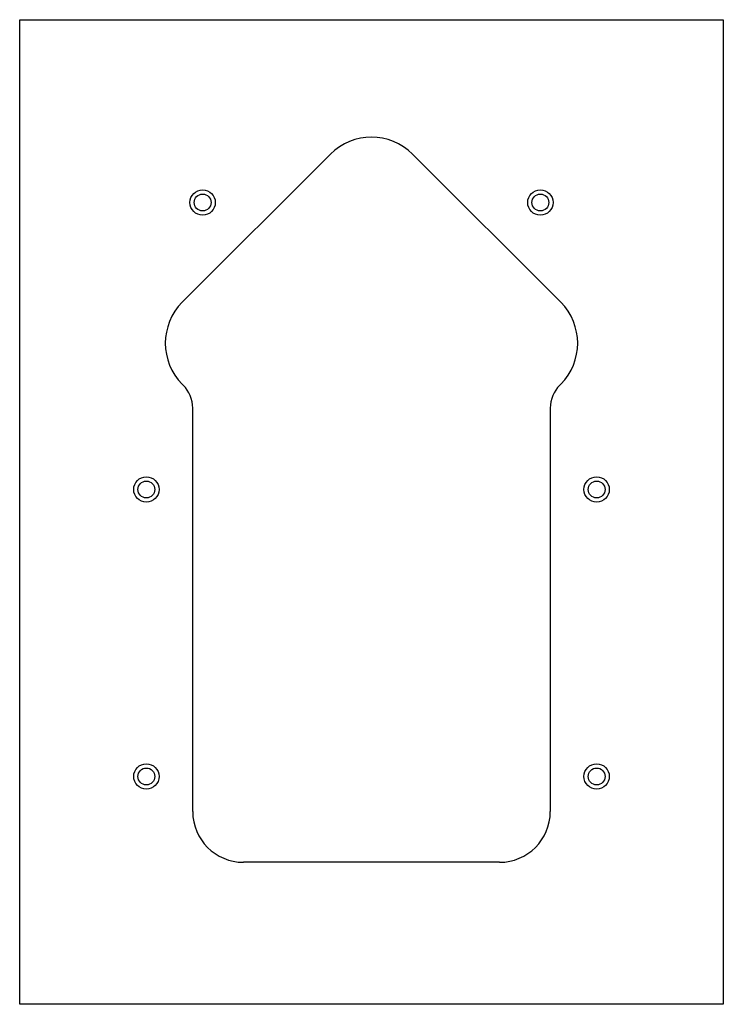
# Model space of a CAD drawing. Header units: millimetres. Extents: x -62 to 62, y -88 to 88.
import ezdxf

# ---------------------------------------------------------------- set-up
doc = ezdxf.new("R2010")
doc.units = ezdxf.units.MM

msp = doc.modelspace()

# ---------------------------------------------------------------- linework, layer by layer
at = {"color": 7, "linetype": 'Continuous', "lineweight": 25}
for p, q in [((-62.5, -87.5), (-62.5, 87.5)), ((-62.5, 87.5), (62.5, 87.5)), ((62.5, 87.5), (62.5, -87.5)), ((-33.61, 37.29), (-7.29, 63.61)), ((7.29, 63.61), (33.61, 37.29)), ((-33.44, 22.54), (-33.61, 22.71)), ((33.61, 22.71), (33.44, 22.54)), ((-31.76, -53.25), (-31.76, 18.48)), ((31.76, 18.48), (31.76, -53.25)), ((22.75, -62.26), (-22.75, -62.26)), ((62.5, -87.5), (-62.5, -87.5))]:
    msp.add_line(p, q, dxfattribs=at)
for centre, radius in [((-30, 55), 2.25), ((-30, 55), 1.5), ((30, 55), 2.25), ((30, 55), 1.5), ((-40, 4), 2.25), ((-40, 4), 1.5), ((40, 4), 2.25), ((40, 4), 1.5), ((-40, -47), 2.25), ((40, -47), 2.25), ((-40, -47), 1.5), ((40, -47), 1.5)]:
    msp.add_circle(centre, radius, dxfattribs=at)
for centre, radius, start, end in [((0, 56.32), 10.31, 45, 135), ((-26.32, 30), 10.31, 135, 225), ((26.32, 30), 10.31, 315, 45), ((-37.5, 18.48), 5.74, 0, 45), ((37.5, 18.48), 5.74, 135, 180), ((-22.75, -53.25), 9.01, 180, 270), ((22.75, -53.25), 9.01, 270, 0)]:
    msp.add_arc(centre, radius, start, end, dxfattribs=at)

doc.saveas('drawing.dxf')
